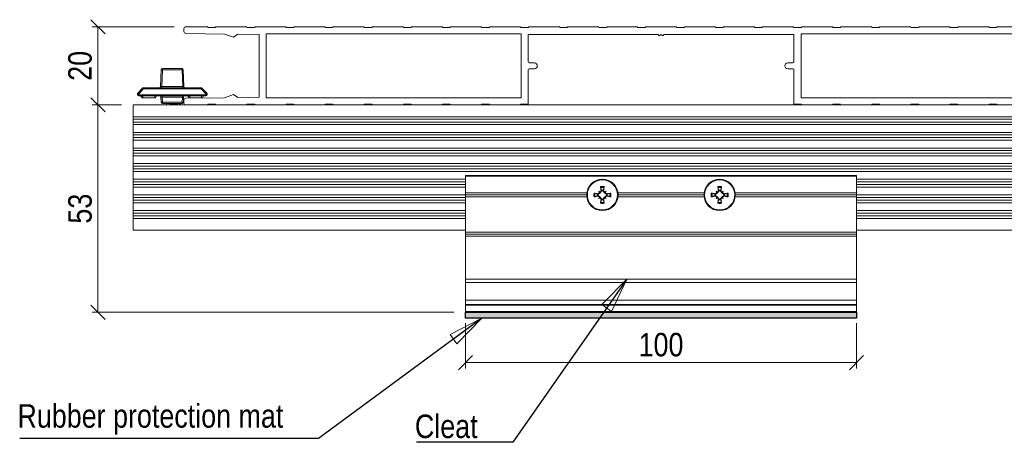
# Model space of a CAD drawing. Header units: millimetres. Extents: x 15 to 3247, y -45 to 876.
# Tile 5 of 11: x 292 to 543, y 287 to 395. Entities that reach past the tile are written whole.
import ezdxf

# ---------------------------------------------------------------- set-up
doc = ezdxf.new("R2010")
doc.units = ezdxf.units.MM
doc.header["$LTSCALE"] = 3
doc.layers.get('0').update_dxf_attribs({"lineweight": 18, "true_color": 0x2a2a2a})
for name, color, linetype, lineweight in [('Dimension (ISO)', 7, 'Continuous', 5), ('Sketch Geometry (ISO)', 7, 'Continuous', 25), ('Symbol (ISO)', 7, 'Continuous', 25), ('Visible (ISO)', 7, 'Continuous', 13), ('Visible Narrow (ISO)', 7, 'Continuous', 5)]:
    doc.layers.add(name, color=color, linetype=linetype, lineweight=lineweight)
doc.layers.add('Hatch (ISO)', color=7, linetype='Continuous', lineweight=13, true_color=0x400080)
doc.styles.add('_Text_Narrow_Small', font='ARIALN.TTF')
doc.dimstyles.new('_Dim-20', dxfattribs={"dimscale": 3, "dimtxt": 2, "dimasz": 1.2, "dimexe": 0.5, "dimexo": 1, "dimgap": 0.5, "dimtad": 1, "dimdec": 1, "dimrnd": 1e-08, "dimdsep": 46, "dimtxsty": '_Text_Narrow_Small', "dimblk": 'OBLIQUE', "dimcen": 0.09, "dimclrd": 256, "dimclre": 256, "dimclrt": 256, "dimadec": 1, "dimazin": 0, "dimtfac": 10, "dimtdec": 0, "dimtmove": 0, "dimatfit": 3, "dimldrblk": 'Filled-1', "dimfxl": 1, "dimtolj": 1, "dimlwd": 0, "dimlwe": 0, "dimarcsym": 0})
doc.dimstyles.new('_Dim-20$7', dxfattribs={"dimscale": 3, "dimtxt": 2, "dimasz": 3, "dimexe": 0.5, "dimexo": 1, "dimgap": 0.5, "dimtad": 1, "dimdec": 1, "dimrnd": 1e-08, "dimdsep": 46, "dimtxsty": '_Text_Narrow_Small', "dimblk": 'OBLIQUE', "dimcen": 0.09, "dimclrd": 256, "dimclre": 256, "dimclrt": 256, "dimadec": 1, "dimazin": 0, "dimtfac": 10, "dimtdec": 0, "dimtmove": 0, "dimatfit": 3, "dimldrblk": 'Filled-1', "dimfxl": 1, "dimtolj": 1, "dimlwd": -1, "dimlwe": 0, "dimarcsym": 0})

# ---------------------------------------------------------------- blocks, each defined once
blk = doc.blocks.new('_Oblique')
at = {"color": 0, "linetype": 'ByBlock', "lineweight": -2}
blk.add_line((-0.5, -0.5), (0.5, 0.5), dxfattribs=at)
blk = doc.blocks.new('*D32')
at = {"layer": 'Defpoints', "color": 0, "transparency": 16777216}
for p in [(334.11, 392.74), (311.61, 372.75), (320.61, 372.75)]:
    blk.add_point(p, dxfattribs=at)
at = {"layer": 'Dimension (ISO)', "lineweight": 0, "transparency": 16777216}
for p, q in [((331.11, 392.74), (310.11, 392.74)), ((311.61, 392.74), (311.61, 372.75)), ((317.61, 372.75), (310.11, 372.75))]:
    blk.add_line(p, q, dxfattribs=at)
at = {"layer": 'Dimension (ISO)', "lineweight": 0, "transparency": 16777216, "xscale": 3.600000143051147, "yscale": 3.600000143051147, "zscale": 3.600000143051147}
for p, rotation in [((311.61, 392.74), 90), ((311.61, 372.75), 270)]:
    blk.add_blockref('_Oblique', p, dxfattribs=dict(at, rotation=rotation))
at = {"layer": 'Dimension (ISO)', "lineweight": 5, "transparency": 16777216, "insert": (307.05, 382.74), "char_height": 6, "attachment_point": 5, "rotation": 90, "style": '_Text_Narrow_Small'}
blk.add_mtext('\\A1;20', dxfattribs=at)
blk = doc.blocks.new('Filled-1')
at = {"color": 0}
for p, q in [((0, 0), (-1, 0.167)), ((-1, 0.167), (-1, -0.167)), ((-1, 0), (0, 0)), ((-1, -0.167), (0, 0))]:
    blk.add_line(p, q, dxfattribs=at)
at = {"color": 0, "flags": 128}
blk.add_lwpolyline([(-1, -0.167), (0, 0), (-1, 0.167), (-1, -0.167)], dxfattribs=at)
at = {"color": 0}
blk.add_solid([(-1, -0.167), (0, 0), (-1, 0.167), (-1, -0.167)], dxfattribs=at)
blk = doc.blocks.new('*D33')
at = {"layer": 'Defpoints', "color": 0, "transparency": 16777216}
for p in [(320.61, 372.75), (311.61, 319.74), (405.61, 319.74)]:
    blk.add_point(p, dxfattribs=at)
at = {"layer": 'Dimension (ISO)', "lineweight": 0, "transparency": 16777216}
for p, q in [((317.61, 372.75), (310.11, 372.75)), ((311.61, 372.75), (311.61, 319.74)), ((402.61, 319.74), (310.11, 319.74))]:
    blk.add_line(p, q, dxfattribs=at)
at = {"layer": 'Dimension (ISO)', "lineweight": 0, "transparency": 16777216, "xscale": 3.600000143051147, "yscale": 3.600000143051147, "zscale": 3.600000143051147}
for p, rotation in [((311.61, 372.75), 90), ((311.61, 319.74), 270)]:
    blk.add_blockref('_Oblique', p, dxfattribs=dict(at, rotation=rotation))
at = {"layer": 'Dimension (ISO)', "lineweight": 5, "transparency": 16777216, "insert": (307.05, 346.24), "char_height": 6, "attachment_point": 5, "rotation": 90, "style": '_Text_Narrow_Small'}
blk.add_mtext('\\A1;53', dxfattribs=at)
blk = doc.blocks.new('*D35')
at = {"layer": 'Defpoints', "color": 0, "transparency": 16777216}
for p in [(405.61, 319.94), (505.61, 319.94), (405.61, 306.87)]:
    blk.add_point(p, dxfattribs=at)
at = {"layer": 'Dimension (ISO)', "lineweight": 0, "transparency": 16777216}
for p, q in [((405.61, 316.94), (405.61, 305.37)), ((505.61, 316.94), (505.61, 305.37)), ((505.61, 306.87), (405.61, 306.87))]:
    blk.add_line(p, q, dxfattribs=at)
at = {"layer": 'Dimension (ISO)', "lineweight": 0, "transparency": 16777216, "xscale": 3.600000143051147, "yscale": 3.600000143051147, "zscale": 3.600000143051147, "rotation": 180}
blk.add_blockref('_Oblique', (405.61, 306.87), dxfattribs=at)
at = {"layer": 'Dimension (ISO)', "lineweight": 0, "transparency": 16777216, "xscale": 3.600000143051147, "yscale": 3.600000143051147, "zscale": 3.600000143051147}
blk.add_blockref('_Oblique', (505.61, 306.87), dxfattribs=at)
at = {"layer": 'Dimension (ISO)', "lineweight": 5, "transparency": 16777216, "insert": (455.61, 311.43), "char_height": 6, "attachment_point": 5, "style": '_Text_Narrow_Small'}
blk.add_mtext('\\A1;100', dxfattribs=at)

msp = doc.modelspace()

# ---------------------------------------------------------------- hatches: boundary and pattern name
at = {"layer": 'Hatch (ISO)'}
msp.add_hatch(color=256, dxfattribs=at).paths.add_polyline_path([(405.611, 319.742), (405.611, 318.242), (505.611, 318.242), (505.611, 319.742)])

# ---------------------------------------------------------------- linework, layer by layer
at = {"layer": 'Sketch Geometry (ISO)'}
for p, q in [((405.611, 319.742), (505.611, 319.742)), ((405.611, 318.242), (405.611, 319.742)), ((505.611, 318.242), (405.611, 318.242)), ((505.611, 319.742), (505.611, 318.242))]:
    msp.add_line(p, q, dxfattribs=at)
at = {"layer": 'Visible (ISO)'}
for p, q in [((333.611, 392.242), (333.611, 391.535)), ((334.103, 391.035), (343.955, 390.881)), ((339.711, 392.742), (334.111, 392.742)), ((339.711, 392.542), (339.711, 392.742)), ((341.711, 392.542), (339.711, 392.542)), ((341.711, 392.742), (341.711, 392.542)), ((349.711, 392.742), (341.711, 392.742)), ((343.955, 390.881), (346.311, 390.045)), ((346.311, 390.045), (347.349, 390.828)), ((347.349, 390.828), (352.811, 390.742)), ((349.711, 392.542), (349.711, 392.742)), ((351.711, 392.542), (349.711, 392.542)), ((351.711, 392.742), (351.711, 392.542)), ((359.711, 392.742), (351.711, 392.742)), ((352.811, 390.742), (352.811, 374.742)), ((354.611, 374.542), (354.611, 390.942)), ((354.611, 390.942), (419.811, 390.942)), ((359.711, 392.542), (359.711, 392.742)), ((361.711, 392.542), (359.711, 392.542)), ((361.711, 392.742), (361.711, 392.542)), ((369.711, 392.742), (361.711, 392.742)), ((369.711, 392.542), (369.711, 392.742)), ((371.711, 392.542), (369.711, 392.542)), ((371.711, 392.742), (371.711, 392.542)), ((379.711, 392.742), (371.711, 392.742)), ((379.711, 392.542), (379.711, 392.742)), ((381.711, 392.542), (379.711, 392.542)), ((381.711, 392.742), (381.711, 392.542)), ((389.711, 392.742), (381.711, 392.742)), ((389.711, 392.542), (389.711, 392.742)), ((391.711, 392.542), (389.711, 392.542)), ((391.711, 392.742), (391.711, 392.542)), ((399.711, 392.742), (391.711, 392.742)), ((399.711, 392.542), (399.711, 392.742)), ((401.711, 392.542), (399.711, 392.542)), ((401.711, 392.742), (401.711, 392.542)), ((409.711, 392.742), (401.711, 392.742)), ((409.711, 392.542), (409.711, 392.742)), ((411.711, 392.542), (409.711, 392.542)), ((411.711, 392.742), (411.711, 392.542)), ((419.711, 392.742), (411.711, 392.742)), ((419.711, 392.542), (419.711, 392.742)), ((421.711, 392.542), (419.711, 392.542)), ((419.811, 390.942), (419.811, 374.542)), ((421.611, 390.742), (454.911, 390.742)), ((421.611, 383.742), (421.611, 390.742)), ((421.711, 392.742), (421.711, 392.542)), ((429.711, 392.742), (421.711, 392.742)), ((429.711, 392.542), (429.711, 392.742)), ((431.711, 392.542), (429.711, 392.542)), ((431.711, 392.742), (431.711, 392.542)), ((439.711, 392.742), (431.711, 392.742)), ((439.711, 392.542), (439.711, 392.742)), ((441.711, 392.542), (439.711, 392.542)), ((441.711, 392.742), (441.711, 392.542)), ((449.611, 392.742), (441.711, 392.742)), ((449.611, 392.542), (449.611, 392.742)), ((451.611, 392.542), (449.611, 392.542)), ((451.611, 392.742), (451.611, 392.542)), ((459.611, 392.742), (451.611, 392.742)), ((455.272, 390.542), (455.611, 390.754)), ((455.611, 390.754), (455.95, 390.542)), ((456.311, 390.742), (489.611, 390.742)), ((459.611, 392.542), (459.611, 392.742)), ((461.611, 392.542), (459.611, 392.542)), ((461.611, 392.742), (461.611, 392.542)), ((469.511, 392.742), (461.611, 392.742)), ((469.511, 392.542), (469.511, 392.742)), ((471.511, 392.542), (469.511, 392.542)), ((471.511, 392.742), (471.511, 392.542)), ((479.511, 392.742), (471.511, 392.742)), ((479.511, 392.542), (479.511, 392.742)), ((481.511, 392.542), (479.511, 392.542)), ((481.511, 392.742), (481.511, 392.542)), ((489.511, 392.742), (481.511, 392.742)), ((489.511, 392.542), (489.511, 392.742)), ((491.511, 392.542), (489.511, 392.542)), ((489.611, 390.742), (489.611, 383.742)), ((491.411, 374.542), (491.411, 390.942)), ((491.411, 390.942), (556.611, 390.942)), ((491.511, 392.742), (491.511, 392.542)), ((499.511, 392.742), (491.511, 392.742)), ((499.511, 392.542), (499.511, 392.742)), ((501.511, 392.542), (499.511, 392.542)), ((501.511, 392.742), (501.511, 392.542)), ((509.511, 392.742), (501.511, 392.742)), ((509.511, 392.542), (509.511, 392.742)), ((511.511, 392.542), (509.511, 392.542)), ((511.511, 392.742), (511.511, 392.542)), ((519.511, 392.742), (511.511, 392.742)), ((519.511, 392.542), (519.511, 392.742)), ((521.511, 392.542), (519.511, 392.542)), ((521.511, 392.742), (521.511, 392.542)), ((529.511, 392.742), (521.511, 392.742)), ((529.511, 392.542), (529.511, 392.742)), ((531.511, 392.542), (529.511, 392.542)), ((531.511, 392.742), (531.511, 392.542)), ((539.511, 392.742), (531.511, 392.742)), ((539.511, 392.542), (539.511, 392.742)), ((541.511, 392.542), (539.511, 392.542)), ((541.511, 392.742), (541.511, 392.542)), ((549.511, 392.742), (541.511, 392.742)), ((423.211, 383.492), (421.861, 383.492)), ((489.361, 383.492), (488.011, 383.492)), ((327.812, 381.755), (327.624, 377.429)), ((333.11, 382.042), (328.112, 382.042)), ((333.598, 377.429), (333.41, 381.755)), ((421.611, 372.942), (421.611, 381.742)), ((421.861, 381.992), (423.211, 381.992)), ((488.011, 381.992), (489.361, 381.992)), ((489.611, 381.742), (489.611, 372.942)), ((321.682, 375.516), (321.69, 375.329)), ((323.022, 377.05), (321.765, 375.736)), ((337.983, 377.142), (323.239, 377.142)), ((339.457, 375.736), (338.2, 377.05)), ((339.532, 375.329), (339.54, 375.516)), ((346.311, 375.44), (343.955, 374.604)), ((347.349, 374.657), (346.311, 375.44)), ((329.111, 372.748), (320.611, 372.748)), ((320.611, 372.742), (320.611, 372.748)), ((334.111, 372.742), (320.611, 372.742)), ((320.611, 369.742), (320.611, 372.742)), ((321.99, 375.042), (339.232, 375.042)), ((322.9, 374.542), (322.611, 375.042)), ((323.111, 374.542), (322.9, 374.542)), ((323.111, 374.542), (326.111, 374.542)), ((326.322, 374.542), (326.111, 374.542)), ((326.322, 374.542), (326.611, 375.042)), ((327.715, 374.755), (327.773, 373.429)), ((328.073, 373.142), (333.149, 373.142)), ((329.111, 373.142), (329.111, 372.742)), ((329.275, 372.742), (331.712, 373.142)), ((332.649, 373.142), (330.33, 372.742)), ((332.688, 373.065), (332.211, 372.742)), ((334.037, 372.748), (332.219, 372.748)), ((333.449, 373.429), (333.507, 374.755)), ((333.611, 373.95), (333.611, 373.242)), ((343.955, 374.604), (334.103, 374.45)), ((334.111, 372.742), (339.711, 372.742)), ((334.9, 374.542), (334.611, 375.042)), ((335.111, 374.542), (334.9, 374.542)), ((335.111, 374.542), (338.111, 374.542)), ((338.322, 374.542), (338.111, 374.542)), ((338.322, 374.542), (338.611, 375.042)), ((339.711, 372.942), (341.711, 372.942)), ((339.711, 372.742), (339.711, 372.942)), ((341.711, 372.748), (339.711, 372.748)), ((341.711, 372.742), (339.711, 372.742)), ((341.711, 372.942), (341.711, 372.742)), ((341.711, 372.742), (349.711, 372.742)), ((352.811, 374.742), (347.349, 374.657)), ((349.711, 372.942), (351.711, 372.942)), ((349.711, 372.742), (349.711, 372.942)), ((351.711, 372.748), (349.711, 372.748)), ((351.711, 372.742), (349.711, 372.742)), ((351.711, 372.942), (351.711, 372.742)), ((351.711, 372.742), (359.711, 372.742)), ((419.811, 374.542), (354.611, 374.542)), ((359.711, 372.942), (361.711, 372.942)), ((359.711, 372.742), (359.711, 372.942)), ((361.711, 372.748), (359.711, 372.748)), ((361.711, 372.742), (359.711, 372.742)), ((361.711, 372.942), (361.711, 372.742)), ((361.711, 372.742), (369.711, 372.742)), ((369.711, 372.942), (371.711, 372.942)), ((369.711, 372.742), (369.711, 372.942)), ((371.711, 372.748), (369.711, 372.748)), ((371.711, 372.742), (369.711, 372.742)), ((371.711, 372.942), (371.711, 372.742)), ((371.711, 372.742), (379.711, 372.742)), ((379.711, 372.942), (381.711, 372.942)), ((379.711, 372.742), (379.711, 372.942)), ((381.711, 372.748), (379.711, 372.748)), ((381.711, 372.742), (379.711, 372.742)), ((381.711, 372.942), (381.711, 372.742)), ((381.711, 372.742), (389.711, 372.742)), ((389.711, 372.942), (391.711, 372.942)), ((389.711, 372.742), (389.711, 372.942)), ((391.711, 372.748), (389.711, 372.748)), ((391.711, 372.742), (389.711, 372.742)), ((391.711, 372.942), (391.711, 372.742)), ((391.711, 372.742), (399.711, 372.742)), ((399.711, 372.942), (401.711, 372.942)), ((399.711, 372.742), (399.711, 372.942)), ((401.711, 372.748), (399.711, 372.748)), ((401.711, 372.742), (399.711, 372.742)), ((401.711, 372.942), (401.711, 372.742)), ((401.711, 372.742), (409.711, 372.742)), ((409.711, 372.942), (411.711, 372.942)), ((409.711, 372.742), (409.711, 372.942)), ((411.711, 372.748), (409.711, 372.748)), ((411.711, 372.742), (409.711, 372.742)), ((411.711, 372.942), (411.711, 372.742)), ((411.711, 372.742), (419.711, 372.742)), ((419.711, 372.942), (421.611, 372.942)), ((419.711, 372.742), (419.711, 372.942)), ((491.511, 372.748), (419.711, 372.748)), ((491.511, 372.742), (419.711, 372.742)), ((489.611, 372.942), (491.511, 372.942)), ((556.611, 374.542), (491.411, 374.542)), ((491.511, 372.942), (491.511, 372.742)), ((491.511, 372.742), (499.511, 372.742)), ((499.511, 372.942), (501.511, 372.942)), ((499.511, 372.742), (499.511, 372.942)), ((501.511, 372.748), (499.511, 372.748)), ((501.511, 372.742), (499.511, 372.742)), ((501.511, 372.942), (501.511, 372.742)), ((501.511, 372.742), (509.511, 372.742)), ((509.511, 372.942), (511.511, 372.942)), ((509.511, 372.742), (509.511, 372.942)), ((511.511, 372.748), (509.511, 372.748)), ((511.511, 372.742), (509.511, 372.742)), ((511.511, 372.942), (511.511, 372.742)), ((511.511, 372.742), (519.511, 372.742)), ((519.511, 372.942), (521.511, 372.942)), ((519.511, 372.742), (519.511, 372.942)), ((521.511, 372.748), (519.511, 372.748)), ((521.511, 372.742), (519.511, 372.742)), ((521.511, 372.942), (521.511, 372.742)), ((521.511, 372.742), (529.511, 372.742)), ((529.511, 372.942), (531.511, 372.942)), ((529.511, 372.742), (529.511, 372.942)), ((531.511, 372.748), (529.511, 372.748)), ((531.511, 372.742), (529.511, 372.742)), ((531.511, 372.942), (531.511, 372.742)), ((531.511, 372.742), (539.511, 372.742)), ((539.511, 372.942), (541.511, 372.942)), ((539.511, 372.742), (539.511, 372.942)), ((541.511, 372.748), (539.511, 372.748)), ((541.511, 372.742), (539.511, 372.742)), ((541.511, 372.942), (541.511, 372.742)), ((541.511, 372.742), (549.511, 372.742)), ((1090.611, 369.742), (320.611, 369.742)), ((320.611, 369.096), (320.611, 369.742)), ((320.611, 369.096), (320.611, 368.389)), ((320.611, 367.742), (320.611, 368.389)), ((1090.611, 367.742), (320.611, 367.742)), ((320.611, 365.742), (320.611, 367.742)), ((1090.611, 365.742), (320.611, 365.742)), ((320.611, 365.096), (320.611, 365.742)), ((320.611, 365.096), (320.611, 364.389)), ((320.611, 363.742), (320.611, 364.389)), ((1090.611, 363.742), (320.611, 363.742)), ((320.611, 361.742), (320.611, 363.742)), ((1090.611, 361.742), (320.611, 361.742)), ((320.611, 361.096), (320.611, 361.742)), ((320.611, 361.096), (320.611, 360.389)), ((320.611, 359.742), (320.611, 360.389)), ((1090.611, 359.742), (320.611, 359.742)), ((320.611, 357.742), (320.611, 359.742)), ((1090.611, 357.742), (320.611, 357.742)), ((320.611, 357.096), (320.611, 357.742)), ((320.611, 357.096), (320.611, 356.389)), ((320.611, 355.742), (320.611, 356.389)), ((1090.611, 355.742), (320.611, 355.742)), ((320.611, 353.742), (320.611, 355.742)), ((405.611, 353.742), (320.611, 353.742)), ((320.611, 353.096), (320.611, 353.742)), ((320.611, 353.096), (320.611, 352.389)), ((405.611, 354.542), (405.611, 354.742)), ((505.611, 354.742), (405.611, 354.742)), ((405.611, 350.242), (405.611, 354.542)), ((505.611, 354.742), (505.611, 354.542)), ((505.611, 354.542), (505.611, 350.242)), ((955.611, 353.742), (505.611, 353.742)), ((320.611, 351.742), (320.611, 352.389)), ((405.611, 351.742), (320.611, 351.742)), ((320.611, 349.742), (320.611, 351.742)), ((405.611, 349.742), (405.611, 350.242)), ((405.611, 350.242), (436.642, 350.242)), ((438.472, 350.227), (438.72, 350.172)), ((439.381, 349.924), (438.72, 350.172)), ((440.085, 350.268), (439.535, 349.887)), ((439.908, 350.336), (439.566, 350.048)), ((439.678, 350.675), (439.887, 350.466)), ((439.887, 350.466), (440.085, 350.268)), ((440.305, 350.788), (440.017, 350.445)), ((440.466, 350.818), (440.085, 350.268)), ((440.182, 351.633), (440.126, 351.881)), ((440.182, 351.633), (440.43, 350.972)), ((440.43, 350.972), (440.466, 350.818)), ((440.756, 350.818), (440.792, 350.972)), ((441.137, 350.268), (440.756, 350.818)), ((440.792, 350.972), (441.04, 351.633)), ((441.205, 350.445), (440.917, 350.788)), ((441.096, 351.881), (441.04, 351.633)), ((441.335, 350.466), (441.137, 350.268)), ((441.687, 349.887), (441.137, 350.268)), ((441.656, 350.048), (441.314, 350.336)), ((441.544, 350.675), (441.335, 350.466)), ((442.502, 350.172), (441.841, 349.924)), ((442.502, 350.172), (442.75, 350.227)), ((444.58, 350.242), (466.642, 350.242)), ((468.472, 350.227), (468.72, 350.172)), ((469.381, 349.924), (468.72, 350.172)), ((470.085, 350.268), (469.535, 349.887)), ((469.908, 350.336), (469.566, 350.048)), ((469.678, 350.675), (469.887, 350.466)), ((469.887, 350.466), (470.085, 350.268)), ((470.305, 350.788), (470.017, 350.445)), ((470.466, 350.818), (470.085, 350.268)), ((470.182, 351.633), (470.126, 351.881)), ((470.182, 351.633), (470.43, 350.972)), ((470.43, 350.972), (470.466, 350.818)), ((470.756, 350.818), (470.792, 350.972)), ((471.137, 350.268), (470.756, 350.818)), ((470.792, 350.972), (471.04, 351.633)), ((471.205, 350.445), (470.917, 350.788)), ((471.096, 351.881), (471.04, 351.633)), ((471.335, 350.466), (471.137, 350.268)), ((471.687, 349.887), (471.137, 350.268)), ((471.656, 350.048), (471.314, 350.336)), ((471.544, 350.675), (471.335, 350.466)), ((472.502, 350.172), (471.841, 349.924)), ((472.502, 350.172), (472.75, 350.227)), ((474.58, 350.242), (505.611, 350.242)), ((955.611, 351.742), (505.611, 351.742)), ((505.611, 350.242), (505.611, 349.742)), ((405.611, 349.742), (320.611, 349.742)), ((320.611, 349.096), (320.611, 349.742)), ((320.611, 349.096), (320.611, 348.389)), ((320.611, 347.742), (320.611, 348.389)), ((405.611, 347.742), (320.611, 347.742)), ((320.611, 345.742), (320.611, 347.742)), ((405.611, 349.242), (405.611, 349.742)), ((405.611, 349.742), (436.611, 349.742)), ((405.611, 340.242), (405.611, 349.242)), ((436.642, 349.242), (405.611, 349.242)), ((438.72, 349.313), (438.472, 349.257)), ((438.72, 349.313), (439.381, 349.561)), ((439.535, 349.887), (439.381, 349.924)), ((439.381, 349.561), (439.535, 349.597)), ((439.535, 349.597), (440.085, 349.216)), ((439.566, 349.436), (439.908, 349.148)), ((439.678, 348.809), (439.887, 349.019)), ((439.887, 349.019), (440.085, 349.216)), ((440.017, 349.039), (440.305, 348.697)), ((440.085, 349.216), (440.466, 348.667)), ((440.126, 347.604), (440.182, 347.851)), ((440.43, 348.512), (440.182, 347.851)), ((440.466, 348.667), (440.43, 348.512)), ((440.756, 348.667), (441.137, 349.216)), ((440.792, 348.512), (440.756, 348.667)), ((441.04, 347.851), (440.792, 348.512)), ((440.917, 348.697), (441.205, 349.039)), ((441.04, 347.851), (441.096, 347.604)), ((441.137, 349.216), (441.687, 349.597)), ((441.335, 349.019), (441.137, 349.216)), ((441.314, 349.148), (441.656, 349.436)), ((441.544, 348.809), (441.335, 349.019)), ((441.841, 349.924), (441.687, 349.887)), ((441.687, 349.597), (441.841, 349.561)), ((441.841, 349.561), (442.502, 349.313)), ((442.75, 349.257), (442.502, 349.313)), ((466.642, 349.242), (444.58, 349.242)), ((444.611, 349.742), (466.611, 349.742)), ((468.72, 349.313), (468.472, 349.257)), ((468.72, 349.313), (469.381, 349.561)), ((469.535, 349.887), (469.381, 349.924)), ((469.381, 349.561), (469.535, 349.597)), ((469.535, 349.597), (470.085, 349.216)), ((469.566, 349.436), (469.908, 349.148)), ((469.678, 348.809), (469.887, 349.019)), ((469.887, 349.019), (470.085, 349.216)), ((470.017, 349.039), (470.305, 348.697)), ((470.085, 349.216), (470.466, 348.667)), ((470.126, 347.604), (470.182, 347.851)), ((470.43, 348.512), (470.182, 347.851)), ((470.466, 348.667), (470.43, 348.512)), ((470.756, 348.667), (471.137, 349.216)), ((470.792, 348.512), (470.756, 348.667)), ((471.04, 347.851), (470.792, 348.512)), ((470.917, 348.697), (471.205, 349.039)), ((471.04, 347.851), (471.096, 347.604)), ((471.137, 349.216), (471.687, 349.597)), ((471.335, 349.019), (471.137, 349.216)), ((471.314, 349.148), (471.656, 349.436)), ((471.544, 348.809), (471.335, 349.019)), ((471.841, 349.924), (471.687, 349.887)), ((471.687, 349.597), (471.841, 349.561)), ((471.841, 349.561), (472.502, 349.313)), ((472.75, 349.257), (472.502, 349.313)), ((505.611, 349.242), (474.58, 349.242)), ((474.611, 349.742), (505.611, 349.742)), ((955.611, 349.742), (505.611, 349.742)), ((505.611, 349.742), (505.611, 349.242)), ((505.611, 349.242), (505.611, 340.242)), ((955.611, 347.742), (505.611, 347.742)), ((405.611, 345.742), (320.611, 345.742)), ((320.611, 345.096), (320.611, 345.742)), ((320.611, 345.096), (320.611, 344.389)), ((955.611, 345.742), (505.611, 345.742)), ((320.611, 343.742), (320.611, 344.389)), ((405.611, 343.742), (320.611, 343.742)), ((320.611, 340.748), (320.611, 343.742)), ((955.611, 343.742), (505.611, 343.742)), ((405.611, 340.748), (320.611, 340.748)), ((405.611, 339.742), (405.611, 340.242)), ((405.611, 340.242), (505.611, 340.242)), ((955.611, 340.748), (505.611, 340.748)), ((505.611, 340.242), (505.611, 339.742)), ((405.611, 339.242), (405.611, 339.742)), ((405.611, 339.742), (505.611, 339.742)), ((405.611, 328.214), (405.611, 339.242)), ((505.611, 339.242), (405.611, 339.242)), ((505.611, 339.742), (505.611, 339.242)), ((505.611, 339.242), (505.611, 328.214)), ((405.611, 328.214), (405.611, 327.32)), ((505.611, 327.32), (505.611, 328.214)), ((405.611, 327.32), (405.611, 322.848)), ((505.611, 322.848), (505.611, 327.32)), ((405.611, 322.848), (405.611, 321.742)), ((505.611, 321.742), (505.611, 322.848)), ((505.611, 321.742), (405.611, 321.742)), ((405.611, 321.542), (405.611, 321.742)), ((405.611, 319.942), (405.611, 321.542)), ((405.611, 319.742), (405.611, 319.942)), ((505.611, 321.742), (505.611, 321.542)), ((505.611, 321.542), (505.611, 319.942)), ((505.611, 319.942), (505.611, 319.742)), ((405.611, 319.742), (505.611, 319.742)), ((405.611, 319.742), (405.611, 318.242)), ((505.611, 318.242), (405.611, 318.242)), ((505.611, 319.742), (505.611, 318.242))]:
    msp.add_line(p, q, dxfattribs=at)
for centre, radius in [((440.611, 349.742), 4), ((440.611, 349.742), 3.839), ((470.611, 349.742), 4), ((470.611, 349.742), 3.839)]:
    msp.add_circle(centre, radius, dxfattribs=at)
for centre, radius, start, end in [((334.111, 392.242), 0.5, 90, 180), ((334.111, 391.535), 0.5, 180, 269.10483), ((455.147, 390.742), 0.236, 180, 301.99227), ((456.075, 390.742), 0.236, 238.00773, 0), ((421.861, 383.742), 0.25, 180, 270), ((423.211, 382.742), 0.75, 270, 90), ((488.011, 382.742), 0.75, 90, 270), ((489.361, 383.742), 0.25, 270, 0), ((328.112, 381.742), 0.3, 90, 177.5), ((333.11, 381.742), 0.3, 2.5, 90), ((421.861, 381.742), 0.25, 90, 180), ((489.361, 381.742), 0.25, 0, 90), ((321.982, 375.529), 0.3, 136.25, 182.5), ((321.99, 375.342), 0.3, 182.5, 270), ((323.239, 376.842), 0.3, 90, 136.25), ((327.324, 377.442), 0.3, 270, 357.5), ((333.898, 377.442), 0.3, 182.5, 270), ((337.983, 376.842), 0.3, 43.75, 90), ((339.232, 375.342), 0.3, 270, 357.5), ((339.24, 375.529), 0.3, 357.5, 43.75), ((327.415, 374.742), 0.3, 2.5, 90), ((328.073, 373.442), 0.3, 182.5, 270), ((333.149, 373.442), 0.3, 270, 357.5), ((333.806, 374.742), 0.3, 90, 177.5), ((334.111, 373.95), 0.5, 90.89517, 180), ((334.111, 373.242), 0.5, 180, 270), ((440.611, 349.742), 1.243, 81.6158, 98.3842), ((470.611, 349.742), 1.243, 81.6158, 98.3842), ((440.611, 349.742), 1.243, 171.6158, 188.3842), ((440.611, 349.742), 1.243, 261.6158, 278.3842), ((440.611, 349.742), 1.243, 351.6158, 8.3842), ((470.611, 349.742), 1.243, 171.6158, 188.3842), ((470.611, 349.742), 1.243, 261.6158, 278.3842), ((470.611, 349.742), 1.243, 351.6158, 8.3842)]:
    msp.add_arc(centre, radius, start, end, dxfattribs=at)
for centre, major_axis, ratio, start_param, end_param in [((440.528, 349.301), (-6.373, 1.194), 0.0871557, 4.8803193, 5.0571339), ((438.905, 347.694), (4.399, -3.664), 0.5, 1.7298279, 1.8023699), ((442.66, 351.449), (-3.664, 4.399), 0.5, 1.3392228, 1.4117648), ((439.994, 350.704), (-0.167, -0.2), 0.9884519, 0.2754868, 0.7885743), ((439.65, 350.359), (-0.2, -0.167), 0.9884519, 2.3530184, 2.8661059), ((441.053, 349.825), (1.194, -6.373), 0.0871557, 4.3676441, 4.5444586), ((440.169, 349.825), (1.194, 6.373), 0.0871557, 4.8803193, 5.0571339), ((442.317, 347.694), (4.399, 3.664), 0.5, 1.3392228, 1.4117648), ((441.228, 350.704), (-0.167, 0.2), 0.9884519, 2.3530184, 2.8661059), ((441.572, 350.359), (-0.2, 0.167), 0.9884519, 0.2754868, 0.7885743), ((438.562, 351.449), (-3.664, -4.399), 0.5, 1.7298279, 1.8023699), ((440.694, 349.301), (-6.373, -1.194), 0.0871557, 4.3676441, 4.5444586), ((470.528, 349.301), (-6.373, 1.194), 0.0871557, 4.8803193, 5.0571339), ((468.905, 347.694), (4.399, -3.664), 0.5, 1.7298279, 1.8023699), ((472.66, 351.449), (-3.664, 4.399), 0.5, 1.3392228, 1.4117648), ((469.994, 350.704), (-0.167, -0.2), 0.9884519, 0.2754868, 0.7885743), ((469.65, 350.359), (-0.2, -0.167), 0.9884519, 2.3530184, 2.8661059), ((471.053, 349.825), (1.194, -6.373), 0.0871557, 4.3676441, 4.5444586), ((470.169, 349.825), (1.194, 6.373), 0.0871557, 4.8803193, 5.0571339), ((472.317, 347.694), (4.399, 3.664), 0.5, 1.3392228, 1.4117648), ((471.228, 350.704), (-0.167, 0.2), 0.9884519, 2.3530184, 2.8661059), ((471.572, 350.359), (-0.2, 0.167), 0.9884519, 0.2754868, 0.7885743), ((468.562, 351.449), (-3.664, -4.399), 0.5, 1.7298279, 1.8023699), ((470.694, 349.301), (-6.373, -1.194), 0.0871557, 4.3676441, 4.5444586), ((440.528, 350.184), (6.373, 1.194), 0.0871557, 4.3676441, 4.5444586), ((442.66, 348.036), (3.664, 4.399), 0.5, 1.7298279, 1.8023699), ((438.905, 351.791), (-4.399, -3.664), 0.5, 1.3392228, 1.4117648), ((439.65, 349.125), (0.2, -0.167), 0.9884519, 0.2754868, 0.7885743), ((439.994, 348.781), (0.167, -0.2), 0.9884519, 2.3530184, 2.8661059), ((441.053, 349.66), (-1.194, -6.373), 0.0871557, 4.8803193, 5.0571339), ((440.169, 349.66), (-1.194, 6.373), 0.0871557, 4.3676441, 4.5444586), ((441.228, 348.781), (0.167, 0.2), 0.9884519, 0.2754868, 0.7885743), ((442.317, 351.791), (-4.399, 3.664), 0.5, 1.7298279, 1.8023699), ((441.572, 349.125), (0.2, 0.167), 0.9884519, 2.3530184, 2.8661059), ((438.562, 348.036), (3.664, -4.399), 0.5, 1.3392228, 1.4117648), ((440.694, 350.184), (6.373, -1.194), 0.0871557, 4.8803193, 5.0571339), ((470.528, 350.184), (6.373, 1.194), 0.0871557, 4.3676441, 4.5444586), ((472.66, 348.036), (3.664, 4.399), 0.5, 1.7298279, 1.8023699), ((468.905, 351.791), (-4.399, -3.664), 0.5, 1.3392228, 1.4117648), ((469.65, 349.125), (0.2, -0.167), 0.9884519, 0.2754868, 0.7885743), ((469.994, 348.781), (0.167, -0.2), 0.9884519, 2.3530184, 2.8661059), ((471.053, 349.66), (-1.194, -6.373), 0.0871557, 4.8803193, 5.0571339), ((470.169, 349.66), (-1.194, 6.373), 0.0871557, 4.3676441, 4.5444586), ((471.228, 348.781), (0.167, 0.2), 0.9884519, 0.2754868, 0.7885743), ((472.317, 351.791), (-4.399, 3.664), 0.5, 1.7298279, 1.8023699), ((471.572, 349.125), (0.2, 0.167), 0.9884519, 2.3530184, 2.8661059), ((468.562, 348.036), (3.664, -4.399), 0.5, 1.3392228, 1.4117648), ((470.694, 350.184), (6.373, -1.194), 0.0871557, 4.8803193, 5.0571339)]:
    msp.add_ellipse(centre, major_axis=major_axis, ratio=ratio, start_param=start_param, end_param=end_param, dxfattribs=at)
at = {"layer": 'Visible Narrow (ISO)'}
for p, q in [((327.923, 377.429), (328.112, 381.755)), ((328.112, 382.042), (328.112, 381.755)), ((328.112, 381.755), (333.11, 381.755)), ((333.11, 381.755), (333.11, 382.042)), ((333.11, 381.755), (333.299, 377.429)), ((321.982, 375.516), (323.239, 376.829)), ((321.99, 375.329), (321.982, 375.516)), ((321.99, 375.329), (321.99, 375.042)), ((339.232, 375.329), (321.99, 375.329)), ((323.239, 377.142), (323.239, 376.829)), ((323.239, 376.829), (337.983, 376.829)), ((327.923, 377.429), (327.923, 377.142)), ((333.299, 377.429), (327.923, 377.429)), ((333.299, 377.142), (333.299, 377.429)), ((337.983, 376.829), (337.983, 377.142)), ((337.983, 376.829), (339.24, 375.516)), ((339.24, 375.516), (339.232, 375.329)), ((339.232, 375.042), (339.232, 375.329)), ((323.111, 375.042), (323.111, 374.542)), ((326.111, 375.042), (326.111, 374.542)), ((328.015, 375.042), (328.015, 374.755)), ((328.015, 374.755), (333.207, 374.755)), ((328.073, 373.429), (328.015, 374.755)), ((328.073, 373.429), (328.073, 373.142)), ((333.149, 373.429), (328.073, 373.429)), ((333.207, 374.755), (333.149, 373.429)), ((333.149, 373.142), (333.149, 373.429)), ((333.207, 374.755), (333.207, 375.042)), ((335.111, 375.042), (335.111, 374.542)), ((338.111, 375.042), (338.111, 374.542)), ((1090.611, 369.096), (320.611, 369.096)), ((1090.611, 368.389), (320.611, 368.389)), ((1090.611, 365.096), (320.611, 365.096)), ((1090.611, 364.389), (320.611, 364.389)), ((1090.611, 361.096), (320.611, 361.096)), ((1090.611, 360.389), (320.611, 360.389)), ((1090.611, 357.096), (320.611, 357.096)), ((1090.611, 356.389), (320.611, 356.389)), ((405.611, 353.096), (320.611, 353.096)), ((405.611, 354.542), (505.611, 354.542)), ((955.611, 353.096), (505.611, 353.096)), ((405.611, 352.389), (320.611, 352.389)), ((439.566, 350.048), (439.535, 349.887)), ((440.305, 350.788), (440.466, 350.818)), ((440.917, 350.788), (440.756, 350.818)), ((441.656, 350.048), (441.687, 349.887)), ((469.566, 350.048), (469.535, 349.887)), ((470.305, 350.788), (470.466, 350.818)), ((470.917, 350.788), (470.756, 350.818)), ((471.656, 350.048), (471.687, 349.887)), ((955.611, 352.389), (505.611, 352.389)), ((405.611, 349.096), (320.611, 349.096)), ((405.611, 348.389), (320.611, 348.389)), ((439.566, 349.436), (439.535, 349.597)), ((440.305, 348.697), (440.466, 348.667)), ((440.917, 348.697), (440.756, 348.667)), ((441.656, 349.436), (441.687, 349.597)), ((469.566, 349.436), (469.535, 349.597)), ((470.305, 348.697), (470.466, 348.667)), ((470.917, 348.697), (470.756, 348.667)), ((471.656, 349.436), (471.687, 349.597)), ((955.611, 349.096), (505.611, 349.096)), ((955.611, 348.389), (505.611, 348.389)), ((405.611, 345.096), (320.611, 345.096)), ((955.611, 345.096), (505.611, 345.096)), ((405.611, 344.389), (320.611, 344.389)), ((955.611, 344.389), (505.611, 344.389)), ((505.611, 328.214), (405.611, 328.214)), ((405.611, 327.32), (505.611, 327.32)), ((505.611, 322.848), (405.611, 322.848)), ((405.611, 321.542), (505.611, 321.542)), ((505.611, 319.942), (405.611, 319.942))]:
    msp.add_line(p, q, dxfattribs=at)
for centre, radius, start, end in [((440.611, 349.742), 2.193, 167.22549, 192.77451), ((440.611, 349.742), 1.939, 167.20634, 192.79366), ((440.611, 349.742), 2.193, 77.22549, 102.77451), ((440.611, 349.742), 1.939, 77.20634, 102.79366), ((440.611, 349.742), 1.939, 347.20634, 12.79366), ((440.611, 349.742), 2.193, 347.22549, 12.77451), ((470.611, 349.742), 2.193, 167.22549, 192.77451), ((470.611, 349.742), 1.939, 167.20634, 192.79366), ((470.611, 349.742), 2.193, 77.22549, 102.77451), ((470.611, 349.742), 1.939, 77.20634, 102.79366), ((470.611, 349.742), 1.939, 347.20634, 12.79366), ((470.611, 349.742), 2.193, 347.22549, 12.77451), ((440.611, 349.742), 2.193, 257.22549, 282.77451), ((440.611, 349.742), 1.939, 257.20634, 282.79366), ((470.611, 349.742), 2.193, 257.22549, 282.77451), ((470.611, 349.742), 1.939, 257.20634, 282.79366)]:
    msp.add_arc(centre, radius, start, end, dxfattribs=at)
for centre, major_axis, ratio, start_param, end_param in [((328.112, 381.742), (-0.3, 0.013), 0.043578, 4.7142916, 6.2831853), ((333.11, 381.742), (0.3, 0.013), 0.043578, 0, 1.5688937), ((321.982, 375.529), (-0.3, -0.013), 0.043578, 0, 1.5688937), ((321.99, 375.342), (-0.3, -0.013), 0.043578, 0, 1.5688937), ((321.982, 375.529), (-0.217, 0.207), 0.0315234, 0, 1.6009643), ((323.239, 376.842), (-0.217, 0.207), 0.0315234, 0, 1.6009643), ((327.924, 377.442), (-0.301, -0.013), 0.0432476, 6.2794017, 7.8482954), ((333.298, 377.442), (-0.301, 0.013), 0.0432476, 1.5764826, 3.1453762), ((337.983, 376.842), (0.217, 0.207), 0.0315234, 4.682221, 6.2831853), ((339.232, 375.342), (0.3, -0.013), 0.043578, 4.7142916, 6.2831853), ((339.24, 375.529), (0.217, 0.207), 0.0315234, 4.682221, 6.2831853), ((339.24, 375.529), (0.3, -0.013), 0.043578, 4.7142916, 6.2831853), ((328.016, 374.742), (0.301, -0.013), 0.0432476, 1.5764826, 3.1453762), ((328.073, 373.442), (-0.3, -0.013), 0.043578, 0, 1.5688937), ((333.149, 373.442), (0.3, -0.013), 0.043578, 4.7142916, 6.2831853), ((333.206, 374.742), (0.301, 0.013), 0.0432476, 6.2794017, 7.8482954)]:
    msp.add_ellipse(centre, major_axis=major_axis, ratio=ratio, start_param=start_param, end_param=end_param, dxfattribs=at)

# ---------------------------------------------------------------- texts
at = {"layer": 'Symbol (ISO)', "char_height": 6, "attachment_point": 8, "style": '_Text_Narrow_Small'}
for s, insert, width in [('\\fArial Narrow|b0|i0;Rubber protection mat', (325.022, 288.441), 68.02008), ('\\fArial Narrow|b0|i0;Cleat', (400.687, 287.511), 16.04479)]:
    msp.add_mtext(s, dxfattribs=dict(at, insert=insert, width=width))

# ---------------------------------------------------------------- dimensions: what is measured, and where the dimension line sits
at = {"layer": 'Dimension (ISO)', "lineweight": 5}
for base, p1, p2, angle, picture, middle in [((311.611, 372.748), (334.111, 392.742), (320.611, 372.748), 90, '*D32', (311.611, 382.745)), ((311.611, 319.742), (320.611, 372.748), (405.611, 319.742), 90, '*D33', (311.611, 346.245)), ((405.611, 306.867), (505.611, 319.942), (405.611, 319.942), 180, '*D35', (455.611, 306.867))]:
    dim = msp.add_linear_dim(base=base, p1=p1, p2=p2, angle=angle, dimstyle='_Dim-20', override={"dimgap": 0.5, "dimdec": 1, "dimtol": 0, "dimlim": 0, "dimtp": 0, "dimtm": 0, "dimtdec": 0, "dimtofl": 0, "dimatfit": 1}, dxfattribs=at)
    dim.commit()
    dim.dimension.update_dxf_attribs({"geometry": picture, "text_midpoint": middle, "dimtype": 160})

# ---------------------------------------------------------------- leaders
at = {"layer": 'Symbol (ISO)', "annotation_type": 0, "has_hookline": 1, "hookline_direction": 1}
for points, text_width in [([(446.887, 328.214), (417.709, 286.511), (408.709, 286.511)], 15.675), ([(409.78, 318.242), (368.032, 287.441), (359.032, 287.441)], 67.441)]:
    msp.add_leader(points, dimstyle='_Dim-20$7', override={"dimgap": 0, "dimtad": 1}, dxfattribs=dict(at, text_width=text_width))

doc.saveas('drawing.dxf')
